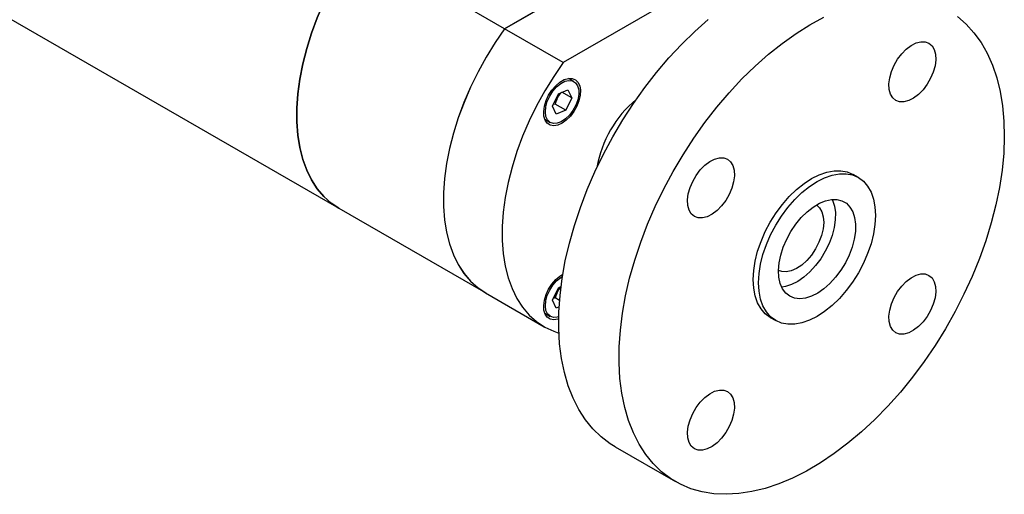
# Model space of a CAD drawing. Header units: inches. Extents: x 1.9 to 14.3, y 1.4 to 9.1.
# Tile 6 of 7: x 12.231 to 14.276, y 4.05 to 5.038. Entities that reach past the tile are written whole.
import ezdxf

# ---------------------------------------------------------------- set-up
doc = ezdxf.new("R2010")
doc.units = ezdxf.units.IN
doc.header["$MEASUREMENT"] = 0

msp = doc.modelspace()

# ---------------------------------------------------------------- linework, layer by layer
at = {"color": 7, "linetype": 'Continuous', "lineweight": 25}
for p, q in [((11.804, 5.2745), (12.8939, 4.6453)), ((13.2378, 5.0188), (13.5826, 5.2178)), ((13.5827, 5.2179), (13.2379, 5.0189)), ((13.2379, 5.0189), (12.9331, 5.1948)), ((13.7044, 5.1475), (13.3596, 4.9485)), ((13.3596, 4.9485), (13.2378, 5.0188)), ((13.382, 4.9091), (13.3708, 4.9156)), ((13.3497, 4.8835), (13.3696, 4.8919)), ((13.3696, 4.8919), (13.3773, 4.8749)), ((13.3375, 4.858), (13.3497, 4.8835)), ((13.3464, 4.8716), (13.3501, 4.8793)), ((13.3538, 4.8852), (13.3501, 4.8793)), ((13.3773, 4.8749), (13.3571, 4.8866)), ((13.3773, 4.8749), (13.3651, 4.8495)), ((13.3451, 4.841), (13.3375, 4.858)), ((13.343, 4.8622), (13.3388, 4.8609)), ((13.3651, 4.8495), (13.343, 4.8622)), ((13.3651, 4.8495), (13.3451, 4.841)), ((13.3213, 4.8304), (13.3328, 4.8238)), ((13.9728, 4.7094), (13.9617, 4.7158)), ((12.8939, 4.6453), (13.1941, 4.472)), ((13.3375, 4.4546), (13.3497, 4.4801)), ((13.3497, 4.4801), (13.3551, 4.4824)), ((13.3538, 4.4818), (13.3501, 4.4759)), ((13.1986, 4.4693), (13.3204, 4.399)), ((13.343, 4.4588), (13.3388, 4.4575)), ((13.3522, 4.4535), (13.343, 4.4588)), ((13.3464, 4.4682), (13.3501, 4.4759)), ((13.3451, 4.4376), (13.3375, 4.4546)), ((13.3513, 4.4402), (13.3451, 4.4376)), ((13.3213, 4.4271), (13.3328, 4.4205)), ((13.7899, 4.4183), (13.8011, 4.4119)), ((13.4676, 4.1492), (13.5928, 4.0769))]:
    msp.add_line(p, q, dxfattribs=at)
at = {"color": 7, "linetype": 'Continuous', "lineweight": 25, "flags": 128}
for points in [[(12.8939, 4.6453), (12.878, 4.656), (12.8626, 4.6697), (12.8489, 4.6858), (12.837, 4.7042), (12.8269, 4.7247), (12.8188, 4.7471), (12.8126, 4.7715), (12.8085, 4.7974), (12.8064, 4.8249), (12.8064, 4.8536), (12.8085, 4.8835), (12.8126, 4.9142), (12.8188, 4.9456), (12.8269, 4.9775), (12.837, 5.0096), (12.8489, 5.0417), (12.8626, 5.0736), (12.878, 5.1051), (12.8949, 5.1359), (12.9133, 5.1659), (12.9331, 5.1948)], [(12.9331, 5.1948), (12.9133, 5.1659), (12.8949, 5.1359), (12.878, 5.1051), (12.8626, 5.0736), (12.8489, 5.0417), (12.837, 5.0096), (12.8269, 4.9775), (12.8188, 4.9456), (12.8126, 4.9142), (12.8085, 4.8835), (12.8064, 4.8536), (12.8064, 4.8249), (12.8085, 4.7974), (12.8126, 4.7715), (12.8188, 4.7471), (12.8269, 4.7247), (12.837, 4.7042), (12.8489, 4.6858), (12.8626, 4.6697), (12.878, 4.656), (12.8939, 4.6453)], [(13.4676, 4.1492), (13.4575, 4.1555), (13.4386, 4.1698), (13.4213, 4.1866), (13.4058, 4.2057), (13.392, 4.2271), (13.3801, 4.2506), (13.3702, 4.2762), (13.3622, 4.3036), (13.3562, 4.3329), (13.3523, 4.3637), (13.3505, 4.3959), (13.3507, 4.4294), (13.3531, 4.464), (13.3575, 4.4996), (13.364, 4.5358), (13.3725, 4.5726), (13.3829, 4.6098), (13.3953, 4.647), (13.4095, 4.6843), (13.4255, 4.7213), (13.4432, 4.7579), (13.4625, 4.7939), (13.4833, 4.8291), (13.5055, 4.8632), (13.5289, 4.8963), (13.5536, 4.9279), (13.5792, 4.9581), (13.6058, 4.9866), (13.6331, 5.0133), (13.661, 5.0381)], [(14.1785, 5.0441), (14.1966, 5.0285), (14.213, 5.0106), (14.2277, 4.9903), (14.2405, 4.9678), (14.2514, 4.9433), (14.2604, 4.9167), (14.2674, 4.8884), (14.2723, 4.8583), (14.2752, 4.8268), (14.276, 4.7939), (14.2747, 4.7598), (14.2713, 4.7247), (14.2658, 4.6888), (14.2584, 4.6522), (14.2489, 4.6153), (14.2375, 4.578), (14.2242, 4.5407), (14.209, 4.5035), (14.1922, 4.4667), (14.1737, 4.4304), (14.1536, 4.3948), (14.1321, 4.3601), (14.1093, 4.3265), (14.0852, 4.2941), (14.06, 4.2632), (14.0339, 4.2338), (14.007, 4.2062), (13.9794, 4.1805), (13.9512, 4.1567), (13.9227, 4.1352), (13.8939, 4.1158), (13.865, 4.0988), (13.8361, 4.0843), (13.8075, 4.0723), (13.7792, 4.0628), (13.7514, 4.056), (13.7243, 4.0519), (13.698, 4.0504), (13.6726, 4.0516), (13.6482, 4.0555), (13.6251, 4.0621), (13.6032, 4.0713), (13.5828, 4.0831), (13.5639, 4.0975), (13.5466, 4.1142), (13.531, 4.1334), (13.5173, 4.1548), (13.5054, 4.1783), (13.4954, 4.2039), (13.4874, 4.2313), (13.4815, 4.2605), (13.4776, 4.2913), (13.4758, 4.3236), (13.476, 4.3571), (13.4784, 4.3917), (13.4828, 4.4272), (13.4893, 4.4635), (13.4977, 4.5003), (13.5082, 4.5374), (13.5206, 4.5747), (13.5348, 4.612), (13.5508, 4.649), (13.5685, 4.6856), (13.5878, 4.7216), (13.6086, 4.7567), (13.6308, 4.7909), (13.6542, 4.8239), (13.6788, 4.8556), (13.7045, 4.8858), (13.731, 4.9143), (13.7583, 4.941), (13.7862, 4.9657), (13.8146, 4.9884), (13.8433, 5.0089), (13.8722, 5.0271), (13.9011, 5.0428)], [(13.2378, 5.0188), (13.2181, 4.9899), (13.1997, 4.9599), (13.1827, 4.9291), (13.1673, 4.8976), (13.1536, 4.8657), (13.1417, 4.8335), (13.1317, 4.8014), (13.1235, 4.7696), (13.1174, 4.7382), (13.1133, 4.7074), (13.1112, 4.6776), (13.1112, 4.6488), (13.1133, 4.6214), (13.1174, 4.5954), (13.1235, 4.5711), (13.1317, 4.5486), (13.1417, 4.5281), (13.1536, 4.5098), (13.1673, 4.4937), (13.1827, 4.48), (13.1986, 4.4693)], [(13.2379, 5.0189), (13.2182, 4.99), (13.1998, 4.96), (13.1828, 4.9291), (13.1674, 4.8976), (13.1537, 4.8657), (13.1418, 4.8336), (13.1318, 4.8015), (13.1236, 4.7696), (13.1175, 4.7382), (13.1134, 4.7075), (13.1113, 4.6776), (13.1113, 4.6489), (13.1134, 4.6214), (13.1175, 4.5955), (13.1236, 4.5712), (13.1318, 4.5487), (13.1418, 4.5282), (13.1537, 4.5098), (13.1674, 4.4937), (13.1828, 4.48), (13.1987, 4.4694)], [(14.1194, 4.989), (14.1258, 4.9835), (14.1304, 4.9757), (14.1331, 4.9659), (14.1336, 4.9544), (14.132, 4.9419), (14.1284, 4.9288), (14.1228, 4.9158), (14.1156, 4.9033), (14.1071, 4.8919), (14.0976, 4.8822), (14.0875, 4.8746), (14.0773, 4.8693), (14.0675, 4.8667), (14.0584, 4.8668), (14.0505, 4.8696), (14.0441, 4.8751), (14.0395, 4.8829), (14.0368, 4.8927), (14.0363, 4.9042), (14.0379, 4.9167), (14.0415, 4.9298), (14.0471, 4.9429), (14.0543, 4.9553), (14.0628, 4.9667), (14.0723, 4.9764), (14.0824, 4.984), (14.0926, 4.9893), (14.1024, 4.9919), (14.1115, 4.9918), (14.1194, 4.989)], [(13.3596, 4.9485), (13.3399, 4.9196), (13.3215, 4.8896), (13.3045, 4.8588), (13.2891, 4.8273), (13.2754, 4.7954), (13.2635, 4.7632), (13.2535, 4.7311), (13.2453, 4.6993), (13.2392, 4.6679), (13.235, 4.6371), (13.233, 4.6073), (13.233, 4.5785), (13.235, 4.5511), (13.2392, 4.5251), (13.2453, 4.5008), (13.2535, 4.4783), (13.2635, 4.4578), (13.2754, 4.4395), (13.2891, 4.4234), (13.3045, 4.4096), (13.3215, 4.3984), (13.3399, 4.3896), (13.3508, 4.3859)], [(13.3573, 4.8222), (13.3485, 4.8183), (13.3401, 4.817), (13.3327, 4.8183), (13.3266, 4.8223), (13.3221, 4.8286), (13.3196, 4.837), (13.3191, 4.8469), (13.3206, 4.8579), (13.3241, 4.8694), (13.3294, 4.8807), (13.3362, 4.8912), (13.3442, 4.9004), (13.3528, 4.9077), (13.3617, 4.9129), (13.3704, 4.9155), (13.3783, 4.9155), (13.3851, 4.9128), (13.3904, 4.9076), (13.394, 4.9003), (13.3955, 4.891), (13.395, 4.8805), (13.3924, 4.8692), (13.388, 4.8577), (13.3819, 4.8468), (13.3745, 4.8368), (13.3661, 4.8285), (13.3573, 4.8222)], [(13.3895, 4.9004), (13.3918, 4.892), (13.392, 4.882), (13.3899, 4.871), (13.3858, 4.8598), (13.38, 4.8489), (13.3727, 4.8392), (13.3644, 4.8312), (13.3557, 4.8254), (13.3471, 4.8221), (13.3392, 4.8217), (13.3324, 4.8241), (13.3271, 4.8291), (13.3238, 4.8365), (13.3226, 4.8458), (13.3236, 4.8564), (13.3266, 4.8676), (13.3317, 4.8787), (13.3383, 4.8891), (13.3461, 4.898), (13.3547, 4.905), (13.3634, 4.9095), (13.3717, 4.9114), (13.3792, 4.9104), (13.3852, 4.9066), (13.3895, 4.9004)], [(13.7011, 4.7475), (13.7075, 4.7421), (13.7121, 4.7342), (13.7148, 4.7244), (13.7153, 4.713), (13.7137, 4.7004), (13.7101, 4.6873), (13.7045, 4.6743), (13.6973, 4.6618), (13.6888, 4.6505), (13.6793, 4.6408), (13.6692, 4.6331), (13.659, 4.6279), (13.6492, 4.6252), (13.6401, 4.6253), (13.6322, 4.6282), (13.6258, 4.6336), (13.6212, 4.6414), (13.6185, 4.6512), (13.618, 4.6627), (13.6196, 4.6752), (13.6232, 4.6883), (13.6288, 4.7014), (13.636, 4.7138), (13.6445, 4.7252), (13.654, 4.7349), (13.6641, 4.7425), (13.6743, 4.7478), (13.6841, 4.7504), (13.6932, 4.7503), (13.7011, 4.7475)], [(13.7899, 4.4183), (13.7794, 4.426), (13.7706, 4.4362), (13.7636, 4.4486), (13.7585, 4.463), (13.7554, 4.4792), (13.7544, 4.4969), (13.7554, 4.5158), (13.7585, 4.5356), (13.7636, 4.5559), (13.7706, 4.5764), (13.7794, 4.5968), (13.7899, 4.6166), (13.8019, 4.6356), (13.8151, 4.6534), (13.8293, 4.6698), (13.8444, 4.6844), (13.8599, 4.6969), (13.8758, 4.7073), (13.8917, 4.7152), (13.9072, 4.7207), (13.9223, 4.7234), (13.9365, 4.7236), (13.9497, 4.721), (13.9617, 4.7158)], [(13.8011, 4.4119), (13.7906, 4.4196), (13.7818, 4.4298), (13.7747, 4.4422), (13.7696, 4.4566), (13.7665, 4.4728), (13.7655, 4.4905), (13.7665, 4.5094), (13.7696, 4.5292), (13.7747, 4.5495), (13.7818, 4.57), (13.7906, 4.5904), (13.8011, 4.6102), (13.813, 4.6292), (13.8262, 4.647), (13.8405, 4.6634), (13.8555, 4.6779), (13.8711, 4.6905), (13.8869, 4.7009), (13.9028, 4.7088), (13.9184, 4.7142), (13.9334, 4.717), (13.9477, 4.7171), (13.9609, 4.7146), (13.9728, 4.7094), (13.9833, 4.7016), (13.9921, 4.6915), (13.9991, 4.6791), (14.0042, 4.6646), (14.0073, 4.6484), (14.0084, 4.6307), (14.0073, 4.6118), (14.0042, 4.592), (13.9991, 4.5717), (13.9921, 4.5512), (13.9833, 4.5309), (13.9728, 4.511), (13.9609, 4.492), (13.9477, 4.4742), (13.9334, 4.4579), (13.9184, 4.4433), (13.9028, 4.4307), (13.8869, 4.4204), (13.8711, 4.4124), (13.8555, 4.407), (13.8405, 4.4042), (13.8262, 4.4041), (13.813, 4.4067), (13.8011, 4.4119)], [(13.8303, 4.4626), (13.822, 4.4691), (13.8153, 4.478), (13.8105, 4.489), (13.8077, 4.5019), (13.8069, 4.5163), (13.8082, 4.5318), (13.8115, 4.5481), (13.8168, 4.5647), (13.8239, 4.5812), (13.8327, 4.5972), (13.8428, 4.6122), (13.8541, 4.6259), (13.8662, 4.6379), (13.8789, 4.6479), (13.8918, 4.6557), (13.9045, 4.6609), (13.9168, 4.6636), (13.9283, 4.6636), (13.9388, 4.661), (13.9479, 4.6557), (13.9554, 4.648), (13.9612, 4.638), (13.965, 4.626), (13.9668, 4.6123), (13.9666, 4.5973), (13.9642, 4.5813), (13.9599, 4.5648), (13.9537, 4.5482), (13.9458, 4.5319), (13.9363, 4.5164), (13.9255, 4.502), (13.9138, 4.4891), (13.9014, 4.478), (13.8885, 4.4691), (13.8757, 4.4626), (13.8631, 4.4586), (13.8512, 4.4573), (13.8402, 4.4586), (13.8303, 4.4626)], [(13.9187, 4.6638), (13.9194, 4.6621), (13.9233, 4.6501), (13.9251, 4.6364), (13.9248, 4.6214), (13.9225, 4.6054), (13.9182, 4.5889), (13.9119, 4.5723), (13.904, 4.556), (13.8945, 4.5405), (13.8838, 4.5261), (13.872, 4.5132), (13.8596, 4.5021), (13.8468, 4.4932), (13.8339, 4.4867), (13.8214, 4.4827), (13.8135, 4.4816)], [(13.8856, 4.6523), (13.892, 4.6466), (13.897, 4.6382), (13.9, 4.6279), (13.9008, 4.6158), (13.8996, 4.6026), (13.8963, 4.5886), (13.891, 4.5746), (13.8839, 4.5609), (13.8753, 4.5481), (13.8656, 4.5367), (13.8551, 4.5272), (13.8443, 4.5199), (13.8334, 4.5151), (13.823, 4.5129), (13.8135, 4.5136), (13.8069, 4.5159)], [(13.3504, 4.4155), (13.3485, 4.4148), (13.3401, 4.4135), (13.3327, 4.4149), (13.3266, 4.4188), (13.3221, 4.4251), (13.3196, 4.4335), (13.3191, 4.4434), (13.3206, 4.4544), (13.3241, 4.4659), (13.3294, 4.4772), (13.3362, 4.4877), (13.3442, 4.4969), (13.3528, 4.5043), (13.3588, 4.508)], [(13.3505, 4.4197), (13.3471, 4.4188), (13.3392, 4.4183), (13.3324, 4.4207), (13.3271, 4.4258), (13.3238, 4.4331), (13.3226, 4.4424), (13.3236, 4.453), (13.3266, 4.4642), (13.3317, 4.4753), (13.3383, 4.4857), (13.3461, 4.4946), (13.3547, 4.5016), (13.3582, 4.5037)], [(14.1194, 4.5059), (14.1258, 4.5005), (14.1304, 4.4927), (14.1331, 4.4828), (14.1336, 4.4714), (14.132, 4.4589), (14.1284, 4.4458), (14.1228, 4.4327), (14.1156, 4.4202), (14.1071, 4.4089), (14.0976, 4.3992), (14.0875, 4.3916), (14.0773, 4.3863), (14.0675, 4.3837), (14.0584, 4.3838), (14.0505, 4.3866), (14.0441, 4.392), (14.0395, 4.3998), (14.0368, 4.4097), (14.0363, 4.4211), (14.0379, 4.4337), (14.0415, 4.4467), (14.0471, 4.4598), (14.0543, 4.4723), (14.0628, 4.4836), (14.0723, 4.4933), (14.0824, 4.501), (14.0926, 4.5062), (14.1024, 4.5089), (14.1115, 4.5088), (14.1194, 4.5059)], [(13.7011, 4.2644), (13.7075, 4.259), (13.7121, 4.2512), (13.7148, 4.2414), (13.7153, 4.2299), (13.7137, 4.2174), (13.7101, 4.2043), (13.7045, 4.1912), (13.6973, 4.1788), (13.6888, 4.1674), (13.6793, 4.1577), (13.6692, 4.1501), (13.659, 4.1448), (13.6492, 4.1422), (13.6401, 4.1423), (13.6322, 4.1451), (13.6258, 4.1506), (13.6212, 4.1584), (13.6185, 4.1682), (13.618, 4.1796), (13.6196, 4.1922), (13.6232, 4.2053), (13.6288, 4.2183), (13.636, 4.2308), (13.6445, 4.2421), (13.654, 4.2518), (13.6641, 4.2595), (13.6743, 4.2647), (13.6841, 4.2674), (13.6932, 4.2673), (13.7011, 4.2644)]]:
    msp.add_lwpolyline(points, dxfattribs=at)
at = {"color": 7, "linetype": 'Continuous', "lineweight": 25}
for centre, radius, start, end in [((13.3119, 4.8925), 0.0403, 314.5819, 328.7827), ((13.3161, 4.8916), 0.0362, 340.0881, 348.2838), ((13.6628, 4.69), 0.2366, 129.8114, 170.194), ((13.3161, 4.4882), 0.0362, 340.0881, 348.2838), ((13.3119, 4.4891), 0.0403, 314.5819, 328.7827)]:
    msp.add_arc(centre, radius, start, end, dxfattribs=at)
for points in [[(13.3464, 4.8716), (13.3451, 4.8685), (13.344, 4.8654), (13.343, 4.8622)], [(13.3464, 4.4682), (13.3451, 4.4651), (13.344, 4.462), (13.343, 4.4588)]]:
    msp.add_open_spline(points, degree=3, dxfattribs=at)

doc.saveas('drawing.dxf')
